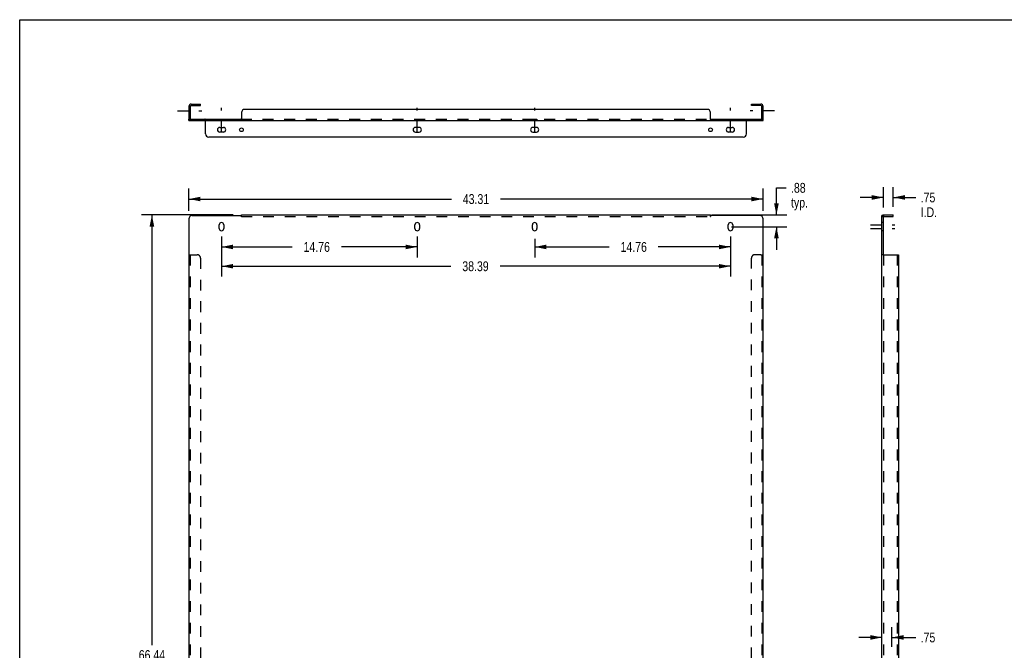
# Model space of a CAD drawing. Header units: inches. Extents: x 0 to 149, y 0 to 96.
# Tile 2 of 3: x 0 to 74, y 49 to 96. Entities that reach past the tile are written whole.
import ezdxf

# ---------------------------------------------------------------- set-up
doc = ezdxf.new("R2010")
doc.units = ezdxf.units.IN
doc.header["$LTSCALE"] = 8.16957
doc.header["$MEASUREMENT"] = 0
doc.linetypes.add('DASHED', pattern=[0.2, 0.1, -0.1])
doc.linetypes.add('HIDDEN', pattern=[0.2, 0.1, -0.1])
doc.layers.get('0').update_dxf_attribs({"linetype": 'CONTINUOUS'})
for name, color, linetype in [('001_DOUBLE_WIDE', 7, 'CONTINUOUS'), ('02___PRT_ALL_AXES', 7, 'CONTINUOUS'), ('DEFAULT_2', 8, 'HIDDEN'), ('DIMENSIONS', 7, 'CONTINUOUS')]:
    doc.layers.add(name, color=color, linetype=linetype)
doc.styles.get("Standard").update_dxf_attribs({"font": 'txt', "width": 0.8})
doc.dimstyles.new('DIMSTYLE_1', dxfattribs={"dimtxt": 0.742688, "dimasz": 0.873751, "dimexe": 0.09, "dimexo": 0.07, "dimgap": 0.0425, "dimtad": 0, "dimtih": 1, "dimtoh": 1, "dimzin": 4, "dimdsep": 46, "dimtxsty": 'Standard', "dimblk": '_FILLED', "dimblk1": '_FILLED', "dimblk2": '_FILLED', "dimcen": 0.09, "dimadec": 0, "dimazin": 0, "dimtfac": 1, "dimtofl": 0, "dimtmove": 0, "dimatfit": 3, "dimldrblk": '_FILLED', "dimfxl": 0, "dimtolj": 1, "dimtzin": 4, "dimarcsym": 0})

# ---------------------------------------------------------------- blocks, each defined once
blk = doc.blocks.new('_FILLED')
at = {"color": 0, "linetype": 'ByBlock'}
blk.add_solid([(0, 0), (-1, 0.2), (-1, -0.2)], dxfattribs=at)
blk = doc.blocks.new('*D1')
at = {"layer": 'DIMENSIONS', "color": 2, "linetype": 'Continuous'}
for p, q in [((12.764, 81.681), (12.764, 83.36)), ((56.071, 81.681), (56.071, 83.36)), ((12.764, 82.574), (32.561, 82.574)), ((56.071, 82.574), (36.275, 82.574))]:
    blk.add_line(p, q, dxfattribs=at)
at = {"layer": 'DIMENSIONS', "color": 2, "linetype": 'Continuous', "xscale": 0.8737508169, "yscale": 0.8737508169, "zscale": 0.8737508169, "rotation": 180}
blk.add_blockref('_FILLED', (12.764, 82.574), dxfattribs=at)
at = {"layer": 'DIMENSIONS', "color": 2, "linetype": 'Continuous', "xscale": 0.8737508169, "yscale": 0.8737508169, "zscale": 0.8737508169}
blk.add_blockref('_FILLED', (56.071, 82.574), dxfattribs=at)
at = {"layer": 'DIMENSIONS', "color": 2, "linetype": 'Continuous', "insert": (34.418, 82.945), "char_height": 0.7427, "width": 2.97075, "attachment_point": 2, "line_spacing_factor": 0.9}
blk.add_mtext('43.31', dxfattribs=at)
blk = doc.blocks.new('*D2')
at = {"layer": 'DIMENSIONS', "color": 2, "linetype": 'Continuous'}
for p, q in [((57.08, 81.371), (57.08, 83.42)), ((57.08, 83.42), (57.808, 83.42)), ((52.218, 81.371), (57.867, 81.371)), ((53.699, 80.488), (57.867, 80.488)), ((57.08, 80.488), (57.08, 78.741))]:
    blk.add_line(p, q, dxfattribs=at)
at = {"layer": 'DIMENSIONS', "color": 2, "linetype": 'Continuous', "xscale": 0.8737508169, "yscale": 0.8737508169, "zscale": 0.8737508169}
for p, rotation in [((57.08, 81.371), 270), ((57.08, 80.488), 90)]:
    blk.add_blockref('_FILLED', p, dxfattribs=dict(at, rotation=rotation))
at = {"layer": 'DIMENSIONS', "color": 2, "linetype": 'Continuous', "insert": (58.18, 83.791), "char_height": 0.7427, "width": 2.3766, "attachment_point": 1, "line_spacing_factor": 0.9}
blk.add_mtext('.88\\Ptyp.', dxfattribs=at)
blk = doc.blocks.new('*D4')
at = {"layer": 'DIMENSIONS', "color": 2, "linetype": 'Continuous'}
for p, q in [((65.793, 48.764), (65.793, 50.267)), ((65.043, 49.481), (63.296, 49.481)), ((65.793, 49.481), (67.588, 49.481))]:
    blk.add_line(p, q, dxfattribs=at)
at = {"layer": 'DIMENSIONS', "color": 2, "linetype": 'Continuous', "xscale": 0.8737508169, "yscale": 0.8737508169, "zscale": 0.8737508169}
blk.add_blockref('_FILLED', (65.043, 49.481), dxfattribs=at)
at = {"layer": 'DIMENSIONS', "color": 2, "linetype": 'Continuous', "xscale": 0.8737508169, "yscale": 0.8737508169, "zscale": 0.8737508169, "rotation": 180}
blk.add_blockref('_FILLED', (65.793, 49.481), dxfattribs=at)
at = {"layer": 'DIMENSIONS', "color": 2, "linetype": 'Continuous', "insert": (67.96, 49.852), "char_height": 0.7427, "width": 1.78245, "attachment_point": 1, "line_spacing_factor": 0.9}
blk.add_mtext('.75', dxfattribs=at)
blk = doc.blocks.new('*D6')
at = {"layer": 'DIMENSIONS', "color": 2, "linetype": 'Continuous'}
for p, q in [((16.114, 81.371), (9.187, 81.371)), ((9.974, 81.371), (9.974, 48.896)), ((9.974, 14.934), (9.974, 47.41)), ((13.403, 14.934), (9.187, 14.934))]:
    blk.add_line(p, q, dxfattribs=at)
at = {"layer": 'DIMENSIONS', "color": 2, "linetype": 'Continuous', "xscale": 0.8737508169, "yscale": 0.8737508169, "zscale": 0.8737508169}
for p, rotation in [((9.974, 81.371), 90), ((9.974, 14.934), 270)]:
    blk.add_blockref('_FILLED', p, dxfattribs=dict(at, rotation=rotation))
at = {"layer": 'DIMENSIONS', "color": 2, "linetype": 'Continuous', "insert": (9.974, 48.524), "char_height": 0.7427, "width": 2.97075, "attachment_point": 2, "line_spacing_factor": 0.9}
blk.add_mtext('66.44', dxfattribs=at)
blk = doc.blocks.new('*D7')
at = {"layer": 'DIMENSIONS', "color": 2, "linetype": 'Continuous'}
for p, q in [((65.147, 81.931), (65.147, 83.479)), ((65.897, 81.983), (65.897, 83.479)), ((65.147, 82.693), (63.4, 82.693)), ((65.897, 82.693), (67.591, 82.693))]:
    blk.add_line(p, q, dxfattribs=at)
at = {"layer": 'DIMENSIONS', "color": 2, "linetype": 'Continuous', "xscale": 0.8737508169, "yscale": 0.8737508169, "zscale": 0.8737508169}
blk.add_blockref('_FILLED', (65.147, 82.693), dxfattribs=at)
at = {"layer": 'DIMENSIONS', "color": 2, "linetype": 'Continuous', "xscale": 0.8737508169, "yscale": 0.8737508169, "zscale": 0.8737508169, "rotation": 180}
blk.add_blockref('_FILLED', (65.897, 82.693), dxfattribs=at)
at = {"layer": 'DIMENSIONS', "color": 2, "linetype": 'Continuous', "insert": (67.962, 83.064), "char_height": 0.7427, "width": 2.3766, "attachment_point": 1, "line_spacing_factor": 0.9}
blk.add_mtext('.75\\PI.D.', dxfattribs=at)
blk = doc.blocks.new('*D9')
at = {"layer": '001_DOUBLE_WIDE', "color": 2, "linetype": 'Continuous'}
for p, q in [((15.225, 79.736), (15.225, 78.171)), ((29.989, 79.736), (29.989, 78.171)), ((15.225, 78.958), (20.549, 78.958)), ((29.989, 78.958), (24.263, 78.958))]:
    blk.add_line(p, q, dxfattribs=at)
at = {"layer": '001_DOUBLE_WIDE', "color": 2, "linetype": 'Continuous', "xscale": 0.8737508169, "yscale": 0.8737508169, "zscale": 0.8737508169, "rotation": 180}
blk.add_blockref('_FILLED', (15.225, 78.958), dxfattribs=at)
at = {"layer": '001_DOUBLE_WIDE', "color": 2, "linetype": 'Continuous', "xscale": 0.8737508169, "yscale": 0.8737508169, "zscale": 0.8737508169}
blk.add_blockref('_FILLED', (29.989, 78.958), dxfattribs=at)
at = {"layer": '001_DOUBLE_WIDE', "color": 2, "linetype": 'Continuous', "insert": (22.406, 79.329), "char_height": 0.7427, "width": 2.97075, "attachment_point": 2, "line_spacing_factor": 0.9}
blk.add_mtext('14.76', dxfattribs=at)
blk = doc.blocks.new('*D10')
at = {"layer": '001_DOUBLE_WIDE', "color": 2, "linetype": 'Continuous'}
for p, q in [((15.225, 79.736), (15.225, 76.715)), ((53.611, 79.736), (53.611, 76.715)), ((15.225, 77.502), (32.524, 77.502)), ((53.611, 77.502), (36.237, 77.502))]:
    blk.add_line(p, q, dxfattribs=at)
at = {"layer": '001_DOUBLE_WIDE', "color": 2, "linetype": 'Continuous', "xscale": 0.8737508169, "yscale": 0.8737508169, "zscale": 0.8737508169, "rotation": 180}
blk.add_blockref('_FILLED', (15.225, 77.502), dxfattribs=at)
at = {"layer": '001_DOUBLE_WIDE', "color": 2, "linetype": 'Continuous', "xscale": 0.8737508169, "yscale": 0.8737508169, "zscale": 0.8737508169}
blk.add_blockref('_FILLED', (53.611, 77.502), dxfattribs=at)
at = {"layer": '001_DOUBLE_WIDE', "color": 2, "linetype": 'Continuous', "insert": (34.38, 77.873), "char_height": 0.7427, "width": 2.97075, "attachment_point": 2, "line_spacing_factor": 0.9}
blk.add_mtext('38.39', dxfattribs=at)
blk = doc.blocks.new('*D11')
at = {"layer": '001_DOUBLE_WIDE', "color": 2, "linetype": 'Continuous'}
for p, q in [((38.847, 79.564), (38.847, 78.171)), ((53.611, 79.564), (53.611, 78.171)), ((38.847, 78.958), (44.458, 78.958)), ((53.611, 78.958), (48.171, 78.958))]:
    blk.add_line(p, q, dxfattribs=at)
at = {"layer": '001_DOUBLE_WIDE', "color": 2, "linetype": 'Continuous', "xscale": 0.8737508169, "yscale": 0.8737508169, "zscale": 0.8737508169, "rotation": 180}
blk.add_blockref('_FILLED', (38.847, 78.958), dxfattribs=at)
at = {"layer": '001_DOUBLE_WIDE', "color": 2, "linetype": 'Continuous', "xscale": 0.8737508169, "yscale": 0.8737508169, "zscale": 0.8737508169}
blk.add_blockref('_FILLED', (53.611, 78.958), dxfattribs=at)
at = {"layer": '001_DOUBLE_WIDE', "color": 2, "linetype": 'Continuous', "insert": (46.315, 79.329), "char_height": 0.7427, "width": 2.97075, "attachment_point": 2, "line_spacing_factor": 0.9}
blk.add_mtext('14.76', dxfattribs=at)

msp = doc.modelspace()

# ---------------------------------------------------------------- linework, layer by layer
at = {"color": 7, "linetype": 'Continuous'}
for p, q in [((0, 0), (0, 96.113)), ((0, 96.113), (148.538, 96.113)), ((12.868, 89.567), (12.868, 88.665)), ((12.938, 89.637), (13.639, 89.637)), ((13.639, 89.637), (13.639, 89.741)), ((55.196, 89.637), (55.196, 89.741)), ((55.897, 89.637), (55.196, 89.637)), ((55.967, 88.665), (55.967, 89.567)), ((12.764, 88.491), (12.764, 88.595)), ((12.764, 88.595), (16.688, 88.595)), ((16.688, 88.595), (16.688, 88.491)), ((52.147, 88.595), (56.071, 88.595)), ((52.147, 88.595), (52.147, 88.491)), ((56.071, 88.491), (56.071, 88.595)), ((65.043, 81.319), (65.147, 81.319)), ((65.136, 81.351), (65.185, 81.259)), ((65.147, 78.371), (65.147, 81.319)), ((65.217, 81.267), (65.897, 81.267)), ((65.897, 81.267), (65.897, 81.371)), ((65.147, 78.371), (65.043, 78.371))]:
    msp.add_line(p, q, dxfattribs=at)
at = {"color": 3, "linetype": 'Continuous'}
for p, q in [((12.764, 89.567), (12.764, 88.665)), ((12.938, 89.741), (13.639, 89.741)), ((51.86, 89.345), (16.975, 89.345)), ((55.196, 89.741), (55.897, 89.741)), ((56.071, 88.665), (56.071, 89.567)), ((12.764, 88.491), (56.071, 88.491)), ((14.014, 87.491), (14.014, 88.454)), ((16.725, 89.095), (16.725, 88.584)), ((52.11, 88.584), (52.11, 89.095)), ((54.821, 87.491), (54.821, 88.454)), ((54.571, 87.241), (14.264, 87.241)), ((12.764, 81.069), (12.764, 14.986)), ((13.014, 81.319), (16.688, 81.319)), ((16.712, 81.338), (16.708, 81.335)), ((16.725, 81.371), (16.725, 81.351)), ((16.725, 81.371), (52.11, 81.371)), ((52.11, 81.371), (52.11, 81.351)), ((55.821, 81.319), (52.147, 81.319)), ((56.071, 14.986), (56.071, 81.069)), ((65.043, 14.986), (65.043, 81.319)), ((65.098, 81.341), (65.083, 81.339)), ((65.217, 81.371), (65.897, 81.371)), ((12.764, 78.371), (12.938, 78.371)), ((55.897, 78.371), (56.071, 78.371)), ((65.147, 78.371), (66.293, 78.371)), ((66.293, 78.371), (66.293, 14.986))]:
    msp.add_line(p, q, dxfattribs=at)
for points in [[(13.991, 88.475), (13.989, 88.479), (13.988, 88.481), (13.986, 88.484), (13.985, 88.485), (13.984, 88.487), (13.983, 88.489), (13.982, 88.49), (13.98, 88.49), (13.979, 88.491), (13.977, 88.491)], [(14.014, 88.454), (14.012, 88.454), (14.01, 88.455), (14.008, 88.455), (14.006, 88.456), (14.004, 88.457), (14.002, 88.458), (14.001, 88.459), (13.999, 88.461), (13.998, 88.463), (13.996, 88.465), (13.995, 88.467), (13.994, 88.468), (13.993, 88.47), (13.992, 88.473), (13.991, 88.475)], [(16.717, 88.55), (16.715, 88.54), (16.714, 88.535), (16.713, 88.531), (16.712, 88.526), (16.711, 88.522), (16.71, 88.518), (16.709, 88.514), (16.708, 88.511), (16.707, 88.508), (16.705, 88.505), (16.704, 88.502), (16.702, 88.5), (16.701, 88.498), (16.699, 88.496), (16.698, 88.494), (16.696, 88.493), (16.694, 88.492), (16.692, 88.492), (16.69, 88.491), (16.688, 88.491)], [(16.725, 88.584), (16.724, 88.58), (16.722, 88.576), (16.721, 88.571), (16.72, 88.566), (16.719, 88.561), (16.718, 88.556), (16.717, 88.55)], [(52.11, 88.584), (52.112, 88.58), (52.113, 88.576), (52.115, 88.571), (52.116, 88.566), (52.117, 88.561), (52.118, 88.556), (52.119, 88.55), (52.121, 88.54)], [(52.121, 88.54), (52.122, 88.535), (52.123, 88.531), (52.124, 88.526), (52.125, 88.522), (52.126, 88.518), (52.127, 88.514), (52.128, 88.511), (52.129, 88.508), (52.13, 88.505), (52.132, 88.502), (52.133, 88.5), (52.135, 88.498), (52.136, 88.496), (52.138, 88.494), (52.14, 88.493), (52.141, 88.492), (52.143, 88.492), (52.145, 88.491), (52.147, 88.491)], [(54.821, 88.454), (54.824, 88.454), (54.826, 88.455), (54.828, 88.455), (54.83, 88.456), (54.832, 88.457), (54.833, 88.458), (54.835, 88.459), (54.837, 88.461), (54.838, 88.463), (54.84, 88.465), (54.841, 88.467), (54.842, 88.468), (54.843, 88.47), (54.844, 88.473), (54.845, 88.475), (54.847, 88.479)], [(54.847, 88.479), (54.848, 88.481), (54.849, 88.484), (54.85, 88.485), (54.852, 88.487), (54.853, 88.489), (54.854, 88.49), (54.855, 88.49), (54.857, 88.491), (54.858, 88.491)], [(16.708, 81.335), (16.707, 81.334), (16.705, 81.333), (16.704, 81.332), (16.702, 81.331), (16.701, 81.33), (16.699, 81.329), (16.698, 81.327), (16.696, 81.326), (16.694, 81.324), (16.692, 81.323), (16.69, 81.321), (16.688, 81.319)], [(16.725, 81.351), (16.724, 81.349), (16.722, 81.348), (16.721, 81.346), (16.72, 81.345), (16.719, 81.344), (16.718, 81.343), (16.717, 81.342), (16.716, 81.341), (16.715, 81.34), (16.714, 81.34), (16.713, 81.339), (16.712, 81.338)], [(52.11, 81.351), (52.112, 81.349), (52.113, 81.348), (52.115, 81.346), (52.116, 81.345), (52.117, 81.344), (52.118, 81.343), (52.119, 81.342), (52.12, 81.341), (52.121, 81.34), (52.122, 81.34), (52.123, 81.339), (52.124, 81.338)], [(52.124, 81.338), (52.128, 81.335), (52.129, 81.334), (52.13, 81.333), (52.132, 81.332), (52.133, 81.331), (52.135, 81.33), (52.136, 81.329), (52.138, 81.327), (52.14, 81.326), (52.141, 81.324), (52.143, 81.323), (52.145, 81.321), (52.147, 81.319)], [(65.083, 81.339), (65.079, 81.338), (65.074, 81.337), (65.07, 81.337), (65.067, 81.336), (65.064, 81.335), (65.06, 81.334), (65.057, 81.333), (65.055, 81.332), (65.052, 81.331), (65.05, 81.33), (65.048, 81.329), (65.047, 81.327), (65.046, 81.326), (65.045, 81.324), (65.044, 81.323), (65.044, 81.321), (65.043, 81.319)], [(65.136, 81.351), (65.132, 81.349), (65.128, 81.348), (65.123, 81.346), (65.118, 81.345), (65.113, 81.344), (65.108, 81.343), (65.103, 81.342), (65.098, 81.341)]]:
    msp.add_lwpolyline(points, dxfattribs=at)
at = {"color": 7, "linetype": 'Continuous'}
for points in [[(16.7, 88.607), (16.699, 88.605), (16.698, 88.602), (16.696, 88.601), (16.695, 88.599), (16.694, 88.597), (16.693, 88.596), (16.691, 88.596), (16.69, 88.595), (16.688, 88.595)], [(16.725, 88.632), (16.723, 88.632), (16.721, 88.632), (16.719, 88.631), (16.717, 88.63), (16.715, 88.629), (16.714, 88.628), (16.712, 88.627), (16.71, 88.625), (16.709, 88.623), (16.707, 88.621), (16.706, 88.619), (16.705, 88.618), (16.704, 88.616), (16.703, 88.613), (16.702, 88.611), (16.7, 88.607)], [(52.11, 88.632), (52.113, 88.632), (52.115, 88.632), (52.117, 88.631), (52.119, 88.63), (52.12, 88.629), (52.122, 88.628), (52.124, 88.627), (52.125, 88.625), (52.127, 88.623), (52.128, 88.621), (52.13, 88.619), (52.131, 88.618), (52.132, 88.616), (52.133, 88.613), (52.134, 88.611)], [(52.134, 88.611), (52.136, 88.607), (52.137, 88.605), (52.138, 88.602), (52.139, 88.601), (52.14, 88.599), (52.142, 88.597), (52.143, 88.596), (52.144, 88.596), (52.146, 88.595), (52.147, 88.595)], [(65.176, 81.266), (65.176, 81.267), (65.174, 81.269), (65.172, 81.271), (65.17, 81.273), (65.168, 81.276), (65.166, 81.279), (65.164, 81.282), (65.161, 81.285), (65.159, 81.289), (65.157, 81.292), (65.155, 81.296), (65.153, 81.3), (65.151, 81.304), (65.15, 81.307), (65.149, 81.311), (65.148, 81.314), (65.148, 81.317), (65.147, 81.319)], [(65.185, 81.259), (65.184, 81.259), (65.184, 81.259), (65.183, 81.26), (65.182, 81.26), (65.181, 81.261), (65.18, 81.262), (65.179, 81.263), (65.177, 81.265), (65.176, 81.266)]]:
    msp.add_lwpolyline(points, dxfattribs=at)
at = {"color": 3, "linetype": 'Continuous'}
for centre, radius, start, end in [((12.938, 89.567), 0.174, 90, 180), ((16.975, 89.095), 0.25, 90, 180), ((51.86, 89.095), 0.25, 0, 90), ((55.897, 89.567), 0.174, 0, 90), ((12.938, 88.665), 0.174, 180, 203.73217), ((55.897, 88.665), 0.174, 336.26783, 360), ((14.264, 87.491), 0.25, 180, 270), ((54.571, 87.491), 0.25, 270, 360), ((13.014, 81.069), 0.25, 90, 180), ((55.821, 81.069), 0.25, 0, 90), ((65.217, 81.197), 0.174, 90, 117.72686)]:
    msp.add_arc(centre, radius, start, end, dxfattribs=at)
at = {"color": 7, "linetype": 'Continuous'}
for centre, start, end in [((12.938, 89.567), 90, 180), ((55.897, 89.567), 0, 90), ((12.938, 88.665), 180, 270), ((55.897, 88.665), 270, 360), ((65.217, 81.197), 90, 180)]:
    msp.add_arc(centre, 0.07, start, end, dxfattribs=at)
at = {"layer": '02___PRT_ALL_AXES', "color": 2, "linetype": 'DASHED'}
for p, q in [((11.891, 89.241), (13.742, 89.241)), ((15.225, 87.617), (15.225, 89.469)), ((29.989, 87.617), (29.989, 89.469)), ((38.847, 87.617), (38.847, 89.469)), ((53.611, 87.617), (53.611, 89.469)), ((56.945, 89.241), (55.094, 89.241)), ((64.17, 80.629), (66.021, 80.629)), ((64.17, 80.348), (66.021, 80.348))]:
    msp.add_line(p, q, dxfattribs=at)
at = {"layer": '02___PRT_ALL_AXES', "color": 8, "linetype": 'HIDDEN'}
for p, q in [((12.764, 89.343), (12.764, 89.14)), ((12.868, 89.343), (12.764, 89.343)), ((12.868, 89.14), (12.764, 89.14)), ((12.868, 89.343), (12.868, 89.14)), ((56.071, 89.343), (55.967, 89.343)), ((55.967, 89.14), (55.967, 89.343)), ((56.071, 89.14), (55.967, 89.14)), ((56.071, 89.14), (56.071, 89.343)), ((15.053, 88.491), (15.053, 88.595)), ((15.053, 88.595), (15.397, 88.595)), ((15.053, 88.491), (15.397, 88.491)), ((15.397, 88.491), (15.397, 88.595)), ((29.817, 88.595), (29.817, 88.491)), ((29.817, 88.595), (30.161, 88.595)), ((29.817, 88.491), (30.161, 88.491)), ((30.161, 88.595), (30.161, 88.491)), ((38.675, 88.595), (39.019, 88.595)), ((38.675, 88.595), (38.675, 88.491)), ((38.675, 88.491), (39.019, 88.491)), ((39.019, 88.595), (39.019, 88.491)), ((53.439, 88.595), (53.783, 88.595)), ((53.439, 88.491), (53.439, 88.595)), ((53.439, 88.491), (53.783, 88.491)), ((53.783, 88.491), (53.783, 88.595)), ((65.043, 80.176), (65.043, 80.801)), ((65.147, 80.801), (65.043, 80.801)), ((65.147, 80.176), (65.147, 80.801)), ((65.147, 80.176), (65.043, 80.176))]:
    msp.add_line(p, q, dxfattribs=at)
at = {"layer": '02___PRT_ALL_AXES', "color": 3, "linetype": 'Continuous'}
for p, q in [((15.084, 87.976), (15.365, 87.976)), ((30.129, 87.976), (29.848, 87.976)), ((38.987, 87.976), (38.706, 87.976)), ((53.47, 87.976), (53.751, 87.976)), ((15.365, 87.632), (15.084, 87.632)), ((29.848, 87.632), (30.129, 87.632)), ((38.706, 87.632), (38.987, 87.632)), ((53.751, 87.632), (53.47, 87.632)), ((15.053, 80.348), (15.053, 80.629)), ((15.397, 80.629), (15.397, 80.348)), ((29.817, 80.348), (29.817, 80.629)), ((30.161, 80.629), (30.161, 80.348)), ((38.675, 80.348), (38.675, 80.629)), ((39.019, 80.629), (39.019, 80.348)), ((53.439, 80.348), (53.439, 80.629)), ((53.783, 80.629), (53.783, 80.348))]:
    msp.add_line(p, q, dxfattribs=at)
for centre in [(16.725, 87.804), (52.111, 87.804)]:
    msp.add_circle(centre, 0.141, dxfattribs=at)
for centre, start, end in [((15.084, 87.804), 90, 270), ((15.365, 87.804), 270, 90), ((29.848, 87.804), 90, 270), ((30.129, 87.804), 270, 90), ((38.706, 87.804), 90, 270), ((38.987, 87.804), 270, 90), ((53.47, 87.804), 90, 270), ((53.751, 87.804), 270, 90), ((15.225, 80.629), 0, 180), ((15.225, 80.348), 180, 360), ((29.989, 80.629), 0, 180), ((29.989, 80.348), 180, 360), ((38.847, 80.629), 0, 180), ((38.847, 80.348), 180, 360), ((53.611, 80.629), 0, 180), ((53.611, 80.348), 180, 360)]:
    msp.add_arc(centre, 0.172, start, end, dxfattribs=at)
at = {"layer": 'DEFAULT_2', "color": 8, "linetype": 'HIDDEN'}
for p, q in [((13.977, 88.595), (13.977, 88.491)), ((14.014, 88.502), (14.014, 88.454)), ((16.688, 88.595), (52.147, 88.595)), ((54.821, 88.502), (54.821, 88.454)), ((54.858, 88.595), (54.858, 88.491)), ((16.725, 81.259), (16.725, 81.351)), ((16.725, 81.267), (52.11, 81.267)), ((52.11, 81.259), (52.11, 81.351)), ((65.096, 81.319), (65.093, 81.319)), ((65.096, 81.319), (65.095, 81.319)), ((12.868, 78.371), (12.868, 14.986)), ((12.938, 78.371), (13.389, 78.371)), ((13.639, 78.121), (13.639, 15.236)), ((55.196, 15.236), (55.196, 78.121)), ((55.897, 78.371), (55.446, 78.371)), ((55.967, 78.371), (55.967, 14.986)), ((65.147, 78.371), (65.147, 14.986)), ((66.189, 78.371), (66.189, 14.986))]:
    msp.add_line(p, q, dxfattribs=at)
for points in [[(14.004, 88.546), (14.003, 88.551), (14.002, 88.555), (14.001, 88.56), (14, 88.564), (13.999, 88.568), (13.998, 88.572), (13.997, 88.575), (13.996, 88.578), (13.994, 88.581), (13.993, 88.584), (13.991, 88.586), (13.99, 88.588), (13.988, 88.59), (13.987, 88.592), (13.985, 88.593), (13.983, 88.594), (13.981, 88.594), (13.979, 88.595), (13.977, 88.595)], [(14.014, 88.502), (14.013, 88.506), (14.011, 88.51), (14.01, 88.515), (14.009, 88.52), (14.008, 88.525), (14.007, 88.53), (14.006, 88.536), (14.004, 88.546)], [(54.821, 88.502), (54.823, 88.506), (54.824, 88.51), (54.826, 88.515), (54.827, 88.52), (54.828, 88.525), (54.829, 88.53), (54.83, 88.536)], [(54.83, 88.536), (54.832, 88.546), (54.833, 88.551), (54.834, 88.555), (54.835, 88.56), (54.836, 88.564), (54.837, 88.568), (54.838, 88.572), (54.839, 88.575), (54.84, 88.578), (54.841, 88.581), (54.843, 88.584), (54.844, 88.586), (54.846, 88.588), (54.847, 88.59), (54.849, 88.592), (54.851, 88.593), (54.852, 88.594), (54.854, 88.594), (54.856, 88.595), (54.858, 88.595)], [(16.698, 81.296), (16.696, 81.3), (16.695, 81.304), (16.694, 81.307), (16.693, 81.311), (16.691, 81.314), (16.69, 81.317), (16.688, 81.319)], [(16.725, 81.259), (16.723, 81.259), (16.721, 81.259), (16.719, 81.26), (16.717, 81.26), (16.715, 81.261), (16.714, 81.262), (16.712, 81.263), (16.71, 81.265), (16.709, 81.267), (16.707, 81.269), (16.706, 81.271), (16.705, 81.273), (16.704, 81.276), (16.703, 81.279), (16.702, 81.282), (16.701, 81.285), (16.7, 81.289), (16.698, 81.296)], [(52.11, 81.259), (52.113, 81.259), (52.115, 81.259), (52.117, 81.26), (52.119, 81.26), (52.12, 81.261), (52.122, 81.262), (52.124, 81.263), (52.125, 81.265), (52.127, 81.267), (52.128, 81.269), (52.13, 81.271), (52.131, 81.273), (52.132, 81.276), (52.133, 81.279), (52.134, 81.282), (52.135, 81.285), (52.136, 81.289)], [(52.136, 81.289), (52.138, 81.296), (52.139, 81.3), (52.14, 81.304), (52.142, 81.307), (52.143, 81.311), (52.144, 81.314), (52.146, 81.317), (52.147, 81.319)], [(65.093, 81.319), (65.093, 81.319), (65.092, 81.319), (65.092, 81.319), (65.091, 81.32), (65.091, 81.32), (65.091, 81.32), (65.09, 81.32)], [(65.09, 81.32), (65.09, 81.32), (65.091, 81.32), (65.091, 81.32), (65.091, 81.319), (65.092, 81.319), (65.092, 81.319), (65.093, 81.319), (65.093, 81.319), (65.094, 81.319), (65.094, 81.319), (65.095, 81.319), (65.096, 81.318), (65.096, 81.318), (65.097, 81.318), (65.098, 81.318), (65.098, 81.318), (65.099, 81.317), (65.1, 81.317), (65.101, 81.317), (65.101, 81.317), (65.102, 81.316), (65.103, 81.316), (65.103, 81.316), (65.104, 81.316), (65.105, 81.315), (65.106, 81.315), (65.107, 81.315), (65.107, 81.314), (65.108, 81.314), (65.109, 81.314), (65.11, 81.313), (65.11, 81.313), (65.111, 81.313), (65.112, 81.312), (65.113, 81.312), (65.114, 81.312), (65.115, 81.311), (65.115, 81.311), (65.116, 81.311), (65.117, 81.31), (65.118, 81.31), (65.119, 81.309), (65.12, 81.309), (65.12, 81.309), (65.121, 81.308), (65.122, 81.308), (65.123, 81.307), (65.124, 81.307), (65.125, 81.306), (65.125, 81.306), (65.126, 81.305), (65.127, 81.305), (65.128, 81.304), (65.129, 81.304), (65.13, 81.304), (65.13, 81.303), (65.131, 81.303), (65.132, 81.302), (65.133, 81.302), (65.134, 81.301), (65.135, 81.3), (65.136, 81.3), (65.136, 81.299), (65.137, 81.299), (65.138, 81.298), (65.139, 81.298), (65.14, 81.297), (65.141, 81.297), (65.141, 81.296), (65.142, 81.295), (65.143, 81.295), (65.144, 81.294), (65.145, 81.294), (65.146, 81.293), (65.147, 81.292), (65.147, 81.292), (65.148, 81.291), (65.149, 81.291), (65.15, 81.29), (65.151, 81.289), (65.152, 81.289), (65.153, 81.288), (65.153, 81.287), (65.154, 81.287), (65.155, 81.286), (65.156, 81.285), (65.157, 81.285), (65.158, 81.284), (65.158, 81.283), (65.159, 81.282), (65.16, 81.282), (65.161, 81.281), (65.162, 81.28), (65.163, 81.28), (65.163, 81.279), (65.164, 81.278), (65.165, 81.277), (65.166, 81.277), (65.167, 81.276), (65.168, 81.275), (65.168, 81.274), (65.169, 81.273), (65.17, 81.273), (65.171, 81.272), (65.172, 81.271), (65.173, 81.27), (65.173, 81.269), (65.174, 81.269), (65.175, 81.268), (65.176, 81.267), (65.176, 81.266)], [(65.094, 81.319), (65.094, 81.319), (65.093, 81.319)]]:
    msp.add_lwpolyline(points, dxfattribs=at)
for centre, radius, start, end in [((12.938, 88.665), 0.174, 203.73217, 270), ((55.897, 88.665), 0.174, 270, 336.26783), ((65.217, 81.197), 0.174, 117.72686, 180), ((13.389, 78.121), 0.25, 0, 90), ((55.446, 78.121), 0.25, 90, 180)]:
    msp.add_arc(centre, radius, start, end, dxfattribs=at)

# ---------------------------------------------------------------- dimensions: what is measured, and where the dimension line sits
at = {"layer": '001_DOUBLE_WIDE', "color": 2, "linetype": 'Continuous'}
for base, p1, p2, picture, middle in [((53.611, 77.502), (15.225, 79.806), (53.611, 79.806), '*D10', (34.38, 77.502)), ((29.989, 78.958), (15.225, 78.101), (29.989, 78.101), '*D9', (22.406, 78.958)), ((53.611, 78.958), (38.847, 78.101), (53.611, 78.101), '*D11', (46.315, 78.958))]:
    dim = msp.add_linear_dim(base=base, p1=p1, p2=p2, dimstyle='DIMSTYLE_1', dxfattribs=at)
    dim.commit()
    dim.dimension.update_dxf_attribs({"geometry": picture, "text_midpoint": middle, "dimtype": 160})
at = {"layer": 'DIMENSIONS', "color": 2, "linetype": 'Continuous'}
for base, p1, p2, picture, middle in [((56.071, 82.574), (12.764, 81.611), (56.071, 81.611), '*D1', (34.418, 82.574)), ((65.793, 49.481), (65.043, 78.371), (65.793, 50.337), '*D4', (68.851, 49.481))]:
    dim = msp.add_linear_dim(base=base, p1=p1, p2=p2, dimstyle='DIMSTYLE_1', dxfattribs=at)
    dim.commit()
    dim.dimension.update_dxf_attribs({"geometry": picture, "text_midpoint": middle, "dimtype": 160})
dim = msp.add_linear_dim(base=(57.08, 80.488), p1=(52.148, 81.371), p2=(53.629, 80.488), angle=270, text='<>\\Ptyp.', dimstyle='DIMSTYLE_1', dxfattribs=at)
dim.commit()
dim.dimension.update_dxf_attribs({"geometry": '*D2', "text_midpoint": (59.368, 82.863), "dimtype": 160})
dim = msp.add_linear_dim(base=(65.897, 82.693), p1=(65.147, 83.549), p2=(65.897, 83.549), text='<>\\PI.D.', dimstyle='DIMSTYLE_1', dxfattribs=at)
dim.commit()
dim.dimension.update_dxf_attribs({"geometry": '*D7', "text_midpoint": (69.15, 82.136), "dimtype": 160})
dim = msp.add_linear_dim(base=(9.974, 14.934), p1=(16.184, 81.371), p2=(13.473, 14.934), angle=270, dimstyle='DIMSTYLE_1', dxfattribs=at)
dim.commit()
dim.dimension.update_dxf_attribs({"geometry": '*D6', "text_midpoint": (9.974, 48.153), "dimtype": 160})

doc.saveas('drawing.dxf')
